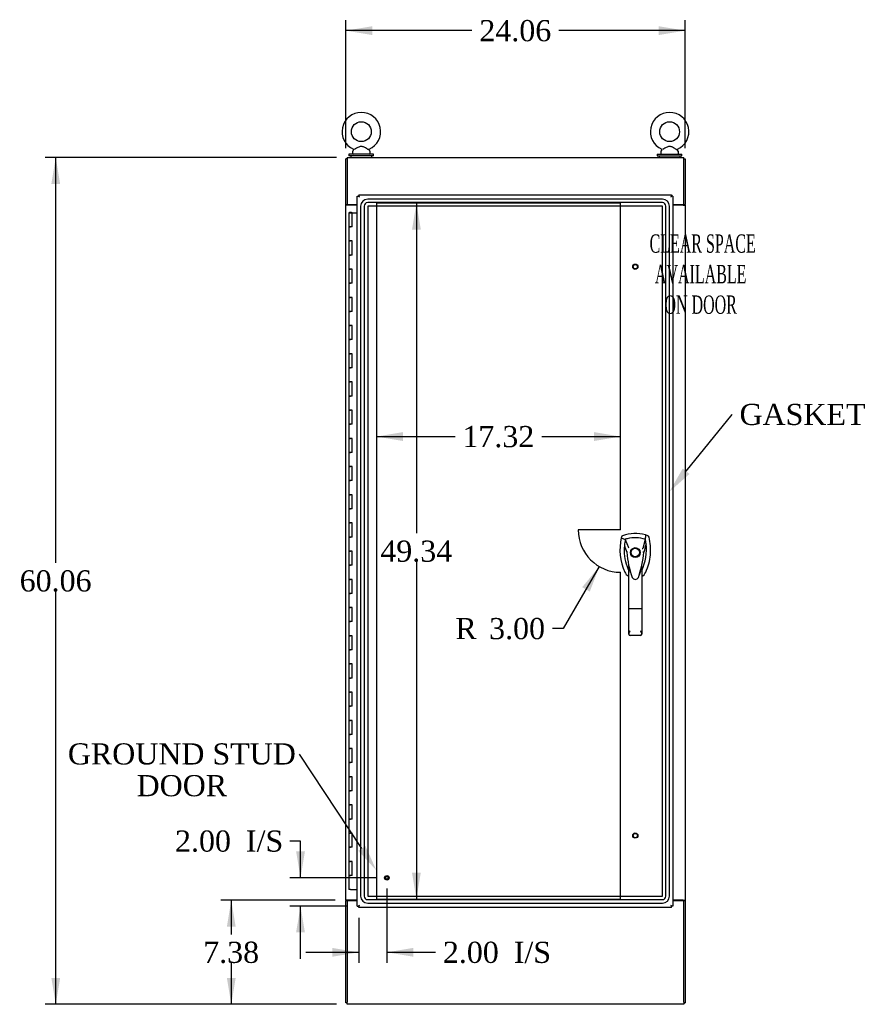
# Model space of a CAD drawing. Header units: inches. Extents: x 1 to 299, y -2 to 199.
# Tile 4 of 12: x 67 to 127, y 68 to 138. Entities that reach past the tile are written whole.
import ezdxf
from ezdxf import colors
from ezdxf.entities.mleader import LeaderData, LeaderLine
from ezdxf.enums import TextEntityAlignment as Align
from ezdxf.lldxf.tags import DXFTag
from ezdxf.math import Vec2, Vec3

# ---------------------------------------------------------------- set-up
doc = ezdxf.new("R2010")
doc.units = ezdxf.units.IN
doc.header["$MEASUREMENT"] = 0
for name, color, linetype in [('COM54746-48', 7, 'Continuous'), ('COM56670-1', 7, 'Continuous'), ('COM70220', 7, 'Continuous'), ('COM71199-1', 7, 'Continuous'), ('COM71209-1', 7, 'Continuous'), ('COM71210-1', 7, 'Continuous'), ('Default', 7, 'Continuous'), ('DV1_Default', 7, 'Continuous'), ('HAN13068', 7, 'Continuous'), ('SCS86414', 7, 'Continuous'), ('STD26122', 7, 'Continuous'), ('STD26258', 7, 'Continuous'), ('WAF25377', 7, 'Continuous'), ('WAM254785', 7, 'Continuous')]:
    doc.layers.add(name, color=color, linetype=linetype)
doc.styles.add('SEACAD_Times_New_Roman', font='times.ttf')
tags = doc.linetypes.add('HIDDEN2', pattern=[0.1875, 0.125, -0.0625]).pattern_tags.tags
tags[6:7] = [DXFTag(74, 4), DXFTag(75, 0), DXFTag(340, '0'), DXFTag(46, 0.0), DXFTag(50, 0.0), DXFTag(44, 0.0), DXFTag(45, 0.0)]
tags[4:5] = [DXFTag(74, 4), DXFTag(75, 0), DXFTag(340, '0'), DXFTag(46, 0.0), DXFTag(50, 0.0), DXFTag(44, 0.0), DXFTag(45, 0.0)]
doc.dimstyles.new('HAMMOND_(STH_-_300x200)', dxfattribs={"dimtxt": 1.5, "dimasz": 1.875, "dimexe": 0.75, "dimexo": 0.75, "dimgap": 0.375, "dimtad": 0, "dimtih": 1, "dimtoh": 1, "dimzin": 0, "dimdsep": 46, "dimtxsty": 'SEACAD_Times_New_Roman', "dimblk1": '_SE_FILLED', "dimblk2": '_SE_FILLED', "dimsah": 1, "dimcen": 0.75, "dimadec": 0, "dimazin": 0, "dimtfac": 0.8, "dimtofl": 0, "dimtmove": 0, "dimatfit": 3, "dimfxl": 1, "dimtolj": 1, "dimtzin": 0, "dimarcsym": 0})

# ---------------------------------------------------------------- blocks, each defined once
blk = doc.blocks.new('SE')
at = {"layer": 'COM54746-48', "color": 7, "linetype": 'Continuous'}
for p, q in [((90.815, 124.203), (91.049, 124.203)), ((90.815, 124.203), (90.815, 123.203)), ((90.87, 124.212), (90.87, 124.238)), ((90.87, 124.238), (90.92, 124.238)), ((90.92, 124.212), (90.87, 124.212)), ((90.882, 124.212), (90.882, 124.203)), ((90.92, 124.238), (90.945, 124.238)), ((90.92, 124.212), (90.945, 124.212)), ((90.945, 124.238), (90.995, 124.238)), ((90.995, 124.212), (90.945, 124.212)), ((90.982, 124.203), (90.982, 124.212)), ((90.995, 124.238), (90.995, 124.212)), ((91.049, 124.203), (91.417, 124.203)), ((91.049, 123.203), (91.049, 124.203)), ((90.815, 123.203), (90.932, 123.203)), ((90.815, 123.203), (90.815, 122.203)), ((90.932, 123.203), (90.815, 123.203)), ((91.049, 123.203), (90.932, 123.203)), ((90.815, 122.203), (90.932, 122.203)), ((90.932, 122.203), (90.815, 122.203)), ((90.815, 122.203), (90.815, 121.203)), ((91.049, 122.203), (90.932, 122.203)), ((91.049, 121.203), (91.049, 122.203)), ((90.815, 121.203), (90.932, 121.203)), ((90.815, 121.203), (90.815, 120.203)), ((90.932, 121.203), (90.815, 121.203)), ((91.049, 121.203), (90.932, 121.203)), ((90.815, 120.203), (90.932, 120.203)), ((90.932, 120.203), (90.815, 120.203)), ((90.815, 120.203), (90.815, 119.203)), ((91.049, 120.203), (90.932, 120.203)), ((91.049, 119.203), (91.049, 120.203)), ((90.815, 119.203), (90.932, 119.203)), ((90.815, 119.203), (90.815, 118.203)), ((90.932, 119.203), (90.815, 119.203)), ((91.049, 119.203), (90.932, 119.203)), ((90.815, 118.203), (90.932, 118.203)), ((90.932, 118.203), (90.815, 118.203)), ((90.815, 118.203), (90.815, 117.203)), ((91.049, 118.203), (90.932, 118.203)), ((91.049, 117.203), (91.049, 118.203)), ((90.815, 117.203), (90.932, 117.203)), ((90.815, 117.203), (90.815, 116.203)), ((90.932, 117.203), (90.815, 117.203)), ((91.049, 117.203), (90.932, 117.203)), ((90.815, 116.203), (90.932, 116.203)), ((90.932, 116.203), (90.815, 116.203)), ((90.815, 116.203), (90.815, 115.203)), ((91.049, 116.203), (90.932, 116.203)), ((91.049, 115.203), (91.049, 116.203)), ((90.815, 115.203), (90.932, 115.203)), ((90.815, 115.203), (90.815, 114.203)), ((90.932, 115.203), (90.815, 115.203)), ((91.049, 115.203), (90.932, 115.203)), ((90.815, 114.203), (90.932, 114.203)), ((90.932, 114.203), (90.815, 114.203)), ((90.815, 114.203), (90.815, 113.203)), ((91.049, 114.203), (90.932, 114.203)), ((91.049, 113.203), (91.049, 114.203)), ((90.815, 113.203), (90.932, 113.203)), ((90.815, 113.203), (90.815, 112.203)), ((90.932, 113.203), (90.815, 113.203)), ((91.049, 113.203), (90.932, 113.203)), ((90.815, 112.203), (90.932, 112.203)), ((90.932, 112.203), (90.815, 112.203)), ((90.815, 112.203), (90.815, 111.203)), ((91.049, 112.203), (90.932, 112.203)), ((91.049, 111.203), (91.049, 112.203)), ((90.815, 111.203), (90.932, 111.203)), ((90.815, 111.203), (90.815, 110.203)), ((90.932, 111.203), (90.815, 111.203)), ((91.049, 111.203), (90.932, 111.203)), ((90.815, 110.203), (90.932, 110.203)), ((90.932, 110.203), (90.815, 110.203)), ((90.815, 110.203), (90.815, 109.203)), ((91.049, 110.203), (90.932, 110.203)), ((91.049, 109.203), (91.049, 110.203)), ((90.815, 109.203), (90.932, 109.203)), ((90.815, 109.203), (90.815, 108.203)), ((90.932, 109.203), (90.815, 109.203)), ((91.049, 109.203), (90.932, 109.203)), ((90.815, 108.203), (90.932, 108.203)), ((90.932, 108.203), (90.815, 108.203)), ((90.815, 108.203), (90.815, 107.203)), ((91.049, 108.203), (90.932, 108.203)), ((91.049, 107.203), (91.049, 108.203)), ((90.815, 107.203), (90.932, 107.203)), ((90.815, 107.203), (90.815, 106.203)), ((90.932, 107.203), (90.815, 107.203)), ((91.049, 107.203), (90.932, 107.203)), ((90.815, 106.203), (90.932, 106.203)), ((90.932, 106.203), (90.815, 106.203)), ((90.815, 106.203), (90.815, 105.203)), ((91.049, 106.203), (90.932, 106.203)), ((91.049, 105.203), (91.049, 106.203)), ((90.815, 105.203), (90.932, 105.203)), ((90.815, 105.203), (90.815, 104.203)), ((90.932, 105.203), (90.815, 105.203)), ((91.049, 105.203), (90.932, 105.203)), ((90.815, 104.203), (90.932, 104.203)), ((90.932, 104.203), (90.815, 104.203)), ((90.815, 104.203), (90.815, 103.203)), ((91.049, 104.203), (90.932, 104.203)), ((91.049, 103.203), (91.049, 104.203)), ((90.815, 103.203), (90.932, 103.203)), ((90.815, 103.203), (90.815, 102.203)), ((90.932, 103.203), (90.815, 103.203)), ((91.049, 103.203), (90.932, 103.203)), ((90.815, 102.203), (90.932, 102.203)), ((90.932, 102.203), (90.815, 102.203)), ((90.815, 102.203), (90.815, 101.203)), ((91.049, 102.203), (90.932, 102.203)), ((91.049, 101.203), (91.049, 102.203)), ((90.815, 101.203), (90.932, 101.203)), ((90.815, 101.203), (90.815, 100.203)), ((90.932, 101.203), (90.815, 101.203)), ((91.049, 101.203), (90.932, 101.203)), ((90.815, 100.203), (90.932, 100.203)), ((90.932, 100.203), (90.815, 100.203)), ((90.815, 100.203), (90.815, 99.203)), ((91.049, 100.203), (90.932, 100.203)), ((91.049, 99.203), (91.049, 100.203)), ((90.815, 99.203), (90.932, 99.203)), ((90.815, 99.203), (90.815, 98.203)), ((90.932, 99.203), (90.815, 99.203)), ((91.049, 99.203), (90.932, 99.203)), ((90.815, 98.203), (90.932, 98.203)), ((90.932, 98.203), (90.815, 98.203)), ((90.815, 98.203), (90.815, 97.203)), ((91.049, 98.203), (90.932, 98.203)), ((91.049, 97.203), (91.049, 98.203)), ((90.815, 97.203), (90.932, 97.203)), ((90.815, 97.203), (90.815, 96.203)), ((90.932, 97.203), (90.815, 97.203)), ((91.049, 97.203), (90.932, 97.203)), ((90.815, 96.203), (90.932, 96.203)), ((90.932, 96.203), (90.815, 96.203)), ((90.815, 96.203), (90.815, 95.203)), ((91.049, 96.203), (90.932, 96.203)), ((91.049, 95.203), (91.049, 96.203)), ((90.815, 95.203), (90.932, 95.203)), ((90.815, 95.203), (90.815, 94.203)), ((90.932, 95.203), (90.815, 95.203)), ((91.049, 95.203), (90.932, 95.203)), ((90.815, 94.203), (90.932, 94.203)), ((90.932, 94.203), (90.815, 94.203)), ((90.815, 94.203), (90.815, 93.203)), ((91.049, 94.203), (90.932, 94.203)), ((91.049, 93.203), (91.049, 94.203)), ((90.815, 93.203), (90.932, 93.203)), ((90.815, 93.203), (90.815, 92.203)), ((90.932, 93.203), (90.815, 93.203)), ((91.049, 93.203), (90.932, 93.203)), ((90.815, 92.203), (90.932, 92.203)), ((90.932, 92.203), (90.815, 92.203)), ((90.815, 92.203), (90.815, 91.203)), ((91.049, 92.203), (90.932, 92.203)), ((91.049, 91.203), (91.049, 92.203)), ((90.815, 91.203), (90.932, 91.203)), ((90.815, 91.203), (90.815, 90.203)), ((90.932, 91.203), (90.815, 91.203)), ((91.049, 91.203), (90.932, 91.203)), ((90.815, 90.203), (90.932, 90.203)), ((90.932, 90.203), (90.815, 90.203)), ((90.815, 90.203), (90.815, 89.203)), ((91.049, 90.203), (90.932, 90.203)), ((91.049, 89.203), (91.049, 90.203)), ((90.815, 89.203), (90.932, 89.203)), ((90.815, 89.203), (90.815, 88.203)), ((90.932, 89.203), (90.815, 89.203)), ((91.049, 89.203), (90.932, 89.203)), ((90.815, 88.203), (90.932, 88.203)), ((90.932, 88.203), (90.815, 88.203)), ((90.815, 88.203), (90.815, 87.203)), ((91.049, 88.203), (90.932, 88.203)), ((91.049, 87.203), (91.049, 88.203)), ((90.815, 87.203), (90.932, 87.203)), ((90.815, 87.203), (90.815, 86.203)), ((90.932, 87.203), (90.815, 87.203)), ((91.049, 87.203), (90.932, 87.203)), ((90.815, 86.203), (90.932, 86.203)), ((90.932, 86.203), (90.815, 86.203)), ((90.815, 86.203), (90.815, 85.203)), ((91.049, 86.203), (90.932, 86.203)), ((91.049, 85.203), (91.049, 86.203)), ((90.815, 85.203), (90.932, 85.203)), ((90.815, 85.203), (90.815, 84.203)), ((90.932, 85.203), (90.815, 85.203)), ((91.049, 85.203), (90.932, 85.203)), ((90.815, 84.203), (90.932, 84.203)), ((90.932, 84.203), (90.815, 84.203)), ((90.815, 84.203), (90.815, 83.203)), ((91.049, 84.203), (90.932, 84.203)), ((91.049, 83.203), (91.049, 84.203)), ((90.815, 83.203), (90.932, 83.203)), ((90.815, 83.203), (90.815, 82.203)), ((90.932, 83.203), (90.815, 83.203)), ((91.049, 83.203), (90.932, 83.203)), ((90.815, 82.203), (90.932, 82.203)), ((90.932, 82.203), (90.815, 82.203)), ((90.815, 82.203), (90.815, 81.203)), ((91.049, 82.203), (90.932, 82.203)), ((91.049, 81.203), (91.049, 82.203)), ((90.815, 81.203), (90.932, 81.203)), ((90.815, 81.203), (90.815, 80.203)), ((90.932, 81.203), (90.815, 81.203)), ((91.049, 81.203), (90.932, 81.203)), ((90.815, 80.203), (90.932, 80.203)), ((90.932, 80.203), (90.815, 80.203)), ((90.815, 80.203), (90.815, 79.203)), ((91.049, 80.203), (90.932, 80.203)), ((91.049, 79.203), (91.049, 80.203)), ((90.815, 79.203), (90.932, 79.203)), ((90.815, 79.203), (90.815, 78.203)), ((90.932, 79.203), (90.815, 79.203)), ((91.049, 79.203), (90.932, 79.203)), ((90.815, 78.203), (90.932, 78.203)), ((90.932, 78.203), (90.815, 78.203)), ((90.815, 78.203), (90.815, 77.203)), ((91.049, 78.203), (90.932, 78.203)), ((91.049, 77.203), (91.049, 78.203)), ((90.815, 77.203), (90.932, 77.203)), ((90.815, 77.203), (90.815, 76.203)), ((90.932, 77.203), (90.815, 77.203)), ((91.049, 77.203), (90.932, 77.203)), ((90.932, 76.203), (90.815, 76.203)), ((90.932, 76.203), (91.417, 76.203))]:
    blk.add_line(p, q, dxfattribs=at)
at = {"layer": 'COM56670-1', "color": 7, "linetype": 'Continuous'}
for p, q in [((90.7, 128.124), (114.57, 128.124)), ((90.7, 128.124), (90.7, 127.981)), ((90.7, 127.981), (90.7, 124.779)), ((114.57, 127.981), (114.57, 128.124)), ((114.57, 124.779), (114.57, 127.981)), ((90.7, 124.779), (91.417, 124.779)), ((113.792, 124.779), (114.57, 124.779))]:
    blk.add_line(p, q, dxfattribs=at)
at = {"layer": 'COM70220', "color": 7, "linetype": 'HIDDEN2'}
for p, q in [((113.057, 125.169), (92.152, 125.169)), ((113.057, 125.168), (92.152, 125.168)), ((91.652, 124.669), (91.652, 75.737)), ((91.653, 124.669), (91.653, 75.737)), ((91.902, 124.669), (91.902, 75.737)), ((92.151, 124.669), (92.151, 75.737)), ((113.057, 124.919), (92.152, 124.919)), ((113.057, 124.67), (92.152, 124.67)), ((92.152, 124.669), (92.152, 75.737)), ((113.057, 124.669), (92.152, 124.669)), ((113.057, 75.737), (113.057, 124.669)), ((113.058, 75.737), (113.058, 124.669)), ((113.307, 75.737), (113.307, 124.669)), ((113.556, 75.737), (113.556, 124.669)), ((113.557, 75.737), (113.557, 124.669)), ((92.152, 75.737), (113.057, 75.737)), ((92.152, 75.736), (113.057, 75.736)), ((92.152, 75.487), (113.057, 75.487)), ((92.152, 75.238), (113.057, 75.238)), ((92.152, 75.237), (113.057, 75.237))]:
    blk.add_line(p, q, dxfattribs=at)
for centre, radius, start, end in [((92.152, 124.669), 0.5, 90, 180), ((92.152, 124.669), 0.499, 90, 180), ((113.057, 124.669), 0.5, 0, 90), ((113.057, 124.669), 0.499, 0, 90), ((92.152, 124.669), 0.25, 90, 180), ((92.152, 124.669), 0.001, 90, 180), ((113.057, 124.669), 0.25, 0, 90), ((113.057, 124.669), 0.001, 0, 90), ((92.152, 75.737), 0.5, 180, 270), ((92.152, 75.737), 0.499, 180, 270), ((92.152, 75.737), 0.25, 180, 270), ((92.152, 75.737), 0.001, 180, 270), ((113.057, 75.737), 0.5, 270, 0), ((113.057, 75.737), 0.001, 270, 0), ((113.057, 75.737), 0.25, 270, 0), ((113.057, 75.737), 0.499, 270, 0)]:
    blk.add_arc(centre, radius, start, end, dxfattribs=at)
at = {"layer": 'COM71199-1', "color": 7, "linetype": 'Continuous'}
for p, q in [((91.417, 75.032), (91.417, 125.374)), ((91.417, 125.374), (91.473, 125.374)), ((91.512, 125.374), (91.473, 125.374)), ((91.512, 125.469), (113.697, 125.469)), ((91.512, 125.469), (91.512, 125.413)), ((91.512, 125.374), (91.512, 125.413)), ((91.557, 125.329), (91.512, 125.374)), ((91.56, 125.326), (91.56, 125.326)), ((91.56, 125.326), (91.56, 125.326)), ((91.56, 125.326), (91.56, 125.326)), ((91.56, 125.326), (91.56, 125.326)), ((91.56, 125.326), (91.56, 125.326)), ((113.649, 125.326), (113.649, 125.326)), ((113.649, 125.326), (113.649, 125.326)), ((113.649, 125.326), (113.649, 125.326)), ((113.649, 125.326), (113.65, 125.326)), ((113.658, 125.334), (113.697, 125.374)), ((113.697, 125.469), (113.697, 125.413)), ((113.697, 125.374), (113.697, 125.413)), ((113.697, 125.374), (113.736, 125.374)), ((113.792, 125.374), (113.736, 125.374)), ((113.792, 125.374), (113.792, 75.032)), ((91.417, 75.032), (91.473, 75.032)), ((91.512, 75.032), (91.473, 75.032)), ((91.552, 75.071), (91.512, 75.032)), ((91.512, 75.032), (91.512, 74.993)), ((91.512, 74.937), (91.512, 74.993)), ((113.697, 74.937), (91.512, 74.937)), ((91.56, 75.08), (91.56, 75.08)), ((91.56, 75.08), (91.56, 75.08)), ((91.56, 75.079), (91.56, 75.08)), ((91.56, 75.08), (91.56, 75.08)), ((113.649, 75.08), (113.649, 75.08)), ((113.649, 75.08), (113.649, 75.08)), ((113.649, 75.08), (113.649, 75.079)), ((113.65, 75.08), (113.649, 75.08)), ((113.649, 75.079), (113.649, 75.079)), ((113.656, 75.073), (113.697, 75.032)), ((113.697, 75.032), (113.697, 74.993)), ((113.697, 75.032), (113.736, 75.032)), ((113.697, 74.937), (113.697, 74.993)), ((113.792, 75.032), (113.736, 75.032))]:
    blk.add_line(p, q, dxfattribs=at)
for centre, start, end in [((92.042, 126.304), 238.56128, 243.76327), ((90.582, 124.844), 26.23673, 31.43872), ((114.627, 124.844), 148.56128, 153.76327), ((113.168, 126.304), 296.23673, 301.43872), ((92.042, 74.102), 116.23673, 121.43872), ((90.582, 75.561), 328.56128, 333.76327), ((114.627, 75.561), 206.23673, 211.43872), ((113.168, 74.102), 58.56128, 63.76327)]:
    blk.add_arc(centre, 1.09, start, end, dxfattribs=at)
at = {"layer": 'COM71209-1', "color": 7, "linetype": 'Continuous'}
for p, q in [((90.7, 75.409), (90.7, 68.207)), ((91.417, 75.409), (90.7, 75.409)), ((114.57, 75.409), (113.792, 75.409)), ((114.57, 68.207), (114.57, 75.409)), ((90.7, 68.064), (90.7, 68.207)), ((114.57, 68.064), (90.7, 68.064)), ((114.57, 68.207), (114.57, 68.064))]:
    blk.add_line(p, q, dxfattribs=at)
at = {"layer": 'COM71210-1', "color": 7, "linetype": 'Continuous'}
for p, q in [((90.7, 128.029), (90.605, 128.029)), ((90.605, 124.779), (90.605, 128.029)), ((114.57, 128.029), (114.665, 128.029)), ((114.665, 128.029), (114.665, 124.779)), ((90.605, 124.749), (90.605, 124.779)), ((90.605, 124.779), (90.7, 124.779)), ((90.605, 75.439), (90.605, 124.749)), ((90.748, 124.749), (90.605, 124.749)), ((90.7, 124.749), (90.7, 124.779)), ((91.417, 124.749), (90.748, 124.749)), ((114.522, 124.749), (113.792, 124.749)), ((114.522, 124.749), (114.665, 124.749)), ((114.57, 124.749), (114.57, 124.779)), ((114.57, 124.779), (114.665, 124.779)), ((114.665, 124.749), (114.665, 124.779)), ((114.665, 124.749), (114.665, 75.439)), ((90.605, 75.439), (90.605, 75.409)), ((90.748, 75.439), (90.605, 75.439)), ((90.7, 75.439), (90.7, 75.409)), ((91.417, 75.439), (90.748, 75.439)), ((114.522, 75.439), (113.792, 75.439)), ((114.522, 75.439), (114.665, 75.439)), ((114.57, 75.439), (114.57, 75.409)), ((114.665, 75.439), (114.665, 75.409)), ((90.7, 75.409), (90.605, 75.409)), ((90.605, 68.159), (90.605, 75.409)), ((114.665, 75.409), (114.57, 75.409)), ((114.665, 75.409), (114.665, 68.159)), ((90.7, 68.159), (90.605, 68.159)), ((114.57, 68.159), (114.665, 68.159))]:
    blk.add_line(p, q, dxfattribs=at)
at = {"layer": 'DV1_Default', "color": 7, "linetype": 'HIDDEN2'}
for p, q in [((110.091, 124.874), (92.772, 124.874)), ((92.772, 124.874), (92.772, 75.532)), ((110.091, 101.703), (110.091, 124.874)), ((110.091, 101.703), (107.091, 101.703)), ((110.091, 75.532), (110.091, 98.703)), ((92.772, 75.532), (110.091, 75.532))]:
    blk.add_line(p, q, dxfattribs=at)
blk.add_arc((110.091, 101.703), 3, 180, 270, dxfattribs=at)
at = {"layer": 'HAN13068', "color": 7, "linetype": 'Continuous'}
for p, q in [((112.034, 101.291), (111.854, 101.351)), ((110.159, 101.205), (110.144, 101.146)), ((110.144, 101.146), (110.428, 101.04)), ((110.428, 101.04), (110.643, 100.469)), ((111.842, 101.04), (111.678, 100.385)), ((110.529, 100.119), (110.53, 100.119)), ((110.643, 100.469), (110.689, 100.434)), ((111.74, 100.123), (111.741, 100.124)), ((110.68, 96.126), (110.68, 99.104)), ((111.59, 99.103), (111.59, 96.126)), ((111.59, 98.819), (111.596, 98.83)), ((110.887, 98.426), (110.891, 98.417)), ((111.355, 98.344), (111.36, 98.355)), ((110.68, 94.318), (110.68, 96.126)), ((111.5, 96.12), (110.77, 96.12)), ((111.59, 96.126), (111.59, 94.318)), ((111.5, 94.228), (110.77, 94.228))]:
    blk.add_line(p, q, dxfattribs=at)
for radius in [0.35, 0.3]:
    blk.add_circle((111.135, 100.103), radius, dxfattribs=at)
for centre, radius, start, end in [((111.135, 98.868), 2.585, 73.85893, 110.34924), ((113.767, 100.293), 3.721, 166.75318, 205.10266), ((113.767, 100.293), 3.421, 174.70184, 200.20775), ((113.767, 100.293), 3.421, 167.3846, 174.70184), ((111.135, 98.868), 2.285, 106.83853, 108.03431), ((111.135, 98.868), 2.285, 104.45028, 106.83853), ((111.135, 98.868), 2.285, 71.96569, 104.45028), ((108.504, 100.293), 3.421, 334.89734, 7.2824), ((108.504, 100.293), 3.421, 10.11379, 12.6154), ((108.504, 100.293), 3.421, 8.519, 10.11379), ((108.504, 100.293), 3.421, 7.2824, 8.519), ((117.377, 100.689), 6.872, 184.75423, 199.9908), ((110.618, 98.772), 1.35, 91.23359, 93.76963), ((104.697, 100.719), 7.068, 340.3478, 355.1696), ((124.499, 73.676), 29.627, 115.64179, 115.75394), ((111.676, 99.334), 0.791, 85.30773, 89.6394), ((113.767, 100.293), 3.421, 200.20775, 205.10266), ((111.076, 99.033), 0.45, 205.10266, 208.42246), ((109.151, 98.498), 1.646, 10.27719, 21.64676), ((111.194, 99.033), 0.45, 331.57754, 334.89734), ((111.194, 99.033), 0.75, 301.84865, 334.89734), ((111.076, 99.033), 0.75, 233.47883, 238.15135), ((111.136, 98.428), 0.234, 202.28022, 338.21669), ((110.77, 94.318), 0.0903, 180.00172, 181.11543), ((110.77, 94.318), 0.09, 181.11716, 270), ((111.5, 94.318), 0.09, 270, 358.88284), ((111.5, 94.318), 0.0903, 358.88457, 359.99828)]:
    blk.add_arc(centre, radius, start, end, dxfattribs=at)
for points in [[(110.236, 101.291), (110.199, 101.277), (110.169, 101.244), (110.159, 101.205)], [(111.854, 101.351), (111.85, 101.247), (111.846, 101.144), (111.842, 101.04)], [(112.112, 101.205), (112.102, 101.244), (112.072, 101.277), (112.034, 101.291)], [(110.36, 100.609), (110.416, 100.446), (110.473, 100.283), (110.529, 100.119)], [(111.897, 100.727), (111.845, 100.526), (111.793, 100.325), (111.741, 100.124)], [(110.397, 98.715), (110.449, 98.602), (110.53, 98.504), (110.63, 98.43)], [(110.8, 98.689), (110.79, 98.723), (110.78, 98.758), (110.77, 98.792)], [(111.5, 98.79), (111.473, 98.693), (111.443, 98.597), (111.411, 98.501)]]:
    blk.add_open_spline(points, degree=3, dxfattribs=at)
for points, knots in [([(111.874, 98.715), (112.054, 99.1), (112.168, 99.516), (112.249, 100.362), (112.216, 100.793), (112.112, 101.205)], [0, 0, 0, 0, 0.5, 0.5, 1, 1, 1, 1]), ([(111.5, 98.79), (111.517, 98.848), (111.532, 98.905), (111.556, 98.991), (111.563, 99.019), (111.575, 99.06), (111.579, 99.073), (111.584, 99.091), (111.586, 99.097), (111.589, 99.105), (111.59, 99.106), (111.59, 99.103)], [0, 0, 0, 0, 0.5, 0.5, 0.75, 0.75, 0.875, 0.875, 0.9375, 0.9375, 1, 1, 1, 1]), ([(110.77, 96.12), (110.764, 96.12), (110.758, 96.12), (110.747, 96.12), (110.741, 96.12), (110.73, 96.121), (110.725, 96.121), (110.715, 96.121), (110.711, 96.121), (110.698, 96.122), (110.691, 96.123), (110.685, 96.124), (110.683, 96.124), (110.681, 96.125), (110.68, 96.125), (110.68, 96.126)], [0, 0, 0, 0, 0.125, 0.125, 0.25, 0.25, 0.375, 0.375, 0.5, 0.5, 0.75, 0.75, 0.875, 0.875, 1, 1, 1, 1]), ([(111.59, 96.126), (111.59, 96.125), (111.59, 96.125), (111.587, 96.124), (111.586, 96.124), (111.579, 96.123), (111.572, 96.122), (111.56, 96.121), (111.555, 96.121), (111.545, 96.121), (111.54, 96.121), (111.529, 96.12), (111.523, 96.12), (111.512, 96.12), (111.506, 96.12), (111.5, 96.12)], [0, 0, 0, 0, 0.125, 0.125, 0.25, 0.25, 0.5, 0.5, 0.625, 0.625, 0.75, 0.75, 0.875, 0.875, 1, 1, 1, 1]), ([(110.68, 94.316), (110.68, 94.332), (110.684, 94.349), (110.693, 94.376), (110.696, 94.386), (110.704, 94.405), (110.708, 94.415), (110.72, 94.446), (110.73, 94.467), (110.744, 94.501), (110.75, 94.512), (110.76, 94.535), (110.765, 94.547), (110.77, 94.559)], [0, 0, 0, 0, 0.25, 0.25, 0.375, 0.375, 0.5, 0.5, 0.75, 0.75, 0.875, 0.875, 1, 1, 1, 1]), ([(111.5, 94.559), (111.505, 94.547), (111.51, 94.535), (111.521, 94.512), (111.526, 94.501), (111.541, 94.467), (111.55, 94.446), (111.563, 94.415), (111.567, 94.405), (111.574, 94.386), (111.577, 94.376), (111.586, 94.349), (111.59, 94.332), (111.59, 94.316)], [0, 0, 0, 0, 0.125, 0.125, 0.25, 0.25, 0.5, 0.5, 0.625, 0.625, 0.75, 0.75, 1, 1, 1, 1])]:
    blk.add_open_spline(points, degree=3, knots=knots, dxfattribs=at)
at = {"layer": 'SCS86414', "color": 7, "linetype": 'Continuous'}
for p, q in [((91.075, 128.543), (91.075, 128.424)), ((91.154, 128.66), (91.089, 128.581)), ((92.311, 128.581), (92.245, 128.661)), ((92.325, 128.424), (92.325, 128.543)), ((112.945, 128.543), (112.945, 128.424)), ((113.024, 128.66), (112.959, 128.581)), ((114.181, 128.581), (114.115, 128.661)), ((114.195, 128.424), (114.195, 128.543))]:
    blk.add_line(p, q, dxfattribs=at)
for centre in [(91.7, 129.953), (113.57, 129.953)]:
    blk.add_circle(centre, 0.704, dxfattribs=at)
for centre, radius, start, end in [((91.7, 129.953), 1.367, 294.02999, 246.00425), ((113.57, 129.953), 1.367, 294.02999, 246.00425), ((91.135, 128.543), 0.06, 140.32138, 180), ((91.13, 128.678), 0.03, 323.3975, 61.95204), ((92.268, 128.679), 0.0274, 114.21808, 178.77758), ((92.265, 128.543), 0.06, 0, 39.67862), ((113.005, 128.543), 0.06, 140.32138, 180), ((113, 128.678), 0.03, 323.3975, 61.95204), ((114.138, 128.679), 0.0274, 114.21808, 178.77758), ((114.135, 128.543), 0.06, 0, 39.67862), ((91.135, 128.424), 0.06, 180, 270), ((92.265, 128.424), 0.06, 270, 0), ((113.005, 128.424), 0.06, 180, 270), ((114.135, 128.424), 0.06, 270, 0)]:
    blk.add_arc(centre, radius, start, end, dxfattribs=at)
for points in [[(92.247, 128.658), (92.247, 128.659), (92.229, 128.668), (92.182, 128.694), (92.162, 128.705), (92.117, 128.73), (92.093, 128.743), (92.015, 128.787), (91.96, 128.818), (91.873, 128.862), (91.844, 128.876), (91.783, 128.899), (91.751, 128.908), (91.686, 128.912), (91.653, 128.908), (91.591, 128.89), (91.561, 128.877), (91.472, 128.836), (91.417, 128.804), (91.31, 128.745), (91.26, 128.717), (91.222, 128.696)], [(114.117, 128.658), (114.117, 128.659), (114.099, 128.668), (114.052, 128.694), (114.032, 128.705), (113.987, 128.73), (113.963, 128.743), (113.885, 128.787), (113.83, 128.818), (113.743, 128.862), (113.714, 128.876), (113.653, 128.899), (113.621, 128.908), (113.556, 128.912), (113.523, 128.908), (113.461, 128.89), (113.431, 128.877), (113.342, 128.836), (113.287, 128.804), (113.18, 128.745), (113.13, 128.717), (113.092, 128.696)]]:
    blk.add_open_spline(points, degree=3, knots=[0.5685641, 0.5685641, 0.5685641, 0.5685641, 0.625, 0.625, 0.65625, 0.65625, 0.6875, 0.6875, 0.75, 0.75, 0.78125, 0.78125, 0.8125, 0.8125, 0.84375, 0.84375, 0.875, 0.875, 0.9375, 0.9375, 1, 1, 1, 1], dxfattribs=at)
at = {"layer": 'STD26122', "color": 7, "linetype": 'HIDDEN2'}
for centre, radius in [((111.135, 120.374), 0.185), ((111.135, 120.374), 0.15), ((111.135, 80.032), 0.185), ((111.135, 80.032), 0.15)]:
    blk.add_circle(centre, radius, dxfattribs=at)
at = {"layer": 'STD26258', "color": 7, "linetype": 'HIDDEN2'}
for radius in [0.156, 0.125, 0.0944]:
    blk.add_circle((93.512, 77.032), radius, dxfattribs=at)
at = {"layer": 'WAF25377', "color": 7, "linetype": 'Continuous'}
for p, q in [((92.575, 128.364), (90.825, 128.364)), ((90.825, 128.364), (90.825, 128.249)), ((92.575, 128.249), (90.825, 128.249)), ((92.575, 128.249), (92.575, 128.364)), ((112.695, 128.364), (114.445, 128.364)), ((112.695, 128.364), (112.695, 128.249)), ((112.695, 128.249), (114.445, 128.249)), ((114.445, 128.249), (114.445, 128.364))]:
    blk.add_line(p, q, dxfattribs=at)
at = {"layer": 'WAM254785', "color": 7, "linetype": 'Continuous'}
for p, q in [((90.95, 128.249), (90.95, 128.124)), ((92.45, 128.124), (92.45, 128.249)), ((112.82, 128.249), (112.82, 128.124)), ((114.32, 128.124), (114.32, 128.249))]:
    blk.add_line(p, q, dxfattribs=at)
at = {"layer": 'DV1_Default', "insert": (115.773, 122.67), "char_height": 1.3, "width": 12.9122, "attachment_point": 2}
blk.add_mtext('{\\fTimes New Roman|b0||i0||c0|p34;\\C7;\\H1.3;\\W0.5776;^I}{\\fTimes New Roman|b0||i0||c0|p34;\\C7;\\H1.3;\\W0.5776;CLEAR SPACE\\P}{\\fTimes New Roman|b0||i0||c0|p34;\\C7;\\H1.3;\\W0.5776;AVAILABLE \\P}{\\fTimes New Roman|b0||i0||c0|p34;\\C7;\\H1.3;\\W0.5776;ON DOOR^I}', dxfattribs=at)
blk = doc.blocks.new('DMBLK5124')
at = {"layer": 'Default', "linetype": 'Continuous'}
for points in [[(69.711, 126.249), (70.336, 126.249), (70.024, 128.124)], [(69.711, 69.939), (70.024, 68.064), (70.336, 69.939)]]:
    blk.add_hatch(color=7, dxfattribs=at).paths.add_polyline_path(points)
at = {"layer": 'Default', "color": 7, "linetype": 'Continuous'}
for p, q in [((89.95, 128.124), (69.274, 128.124)), ((70.024, 99.369), (70.024, 128.124)), ((70.024, 68.064), (70.024, 97.344)), ((89.95, 68.064), (69.274, 68.064))]:
    blk.add_line(p, q, dxfattribs=at)
at = {"layer": 'Default', "color": 7, "linetype": 'Continuous', "style": 'SEACAD_Times_New_Roman'}
blk.add_text('60.06', height=1.5, dxfattribs=at).set_placement((67.465, 98.844), align=Align.TOP_LEFT)
blk = doc.blocks.new('_SE_FILLED')
at = {"color": 0}
blk.add_line((0, 0), (-1, 0), dxfattribs=at)
blk.add_solid([(0, 0), (-1, -0.1665), (-1, 0.1665), (0, 0)], dxfattribs=at)
blk = doc.blocks.new('DMBLK5130')
at = {"layer": 'Default', "linetype": 'Continuous'}
for points in [[(82.161, 73.564), (82.786, 73.564), (82.474, 75.439)], [(82.161, 69.939), (82.474, 68.064), (82.786, 69.939)]]:
    blk.add_hatch(color=7, dxfattribs=at).paths.add_polyline_path(points)
at = {"layer": 'Default', "color": 7, "linetype": 'Continuous'}
for p, q in [((89.855, 75.439), (81.724, 75.439)), ((82.474, 75.439), (82.474, 73.026)), ((82.474, 71.001), (82.474, 68.064)), ((89.95, 68.064), (81.724, 68.064))]:
    blk.add_line(p, q, dxfattribs=at)
at = {"layer": 'Default', "color": 7, "linetype": 'Continuous', "style": 'SEACAD_Times_New_Roman'}
blk.add_text('7.38', height=1.5, dxfattribs=at).set_placement((80.483, 72.501), align=Align.TOP_LEFT)
blk = doc.blocks.new('DMBLK5133')
at = {"layer": 'Default', "linetype": 'Continuous'}
for points in [[(95.921, 122.999), (95.608, 124.874), (95.296, 122.999)], [(95.921, 77.407), (95.296, 77.407), (95.608, 75.532)]]:
    blk.add_hatch(color=7, dxfattribs=at).paths.add_polyline_path(points)
at = {"layer": 'Default', "color": 7, "linetype": 'Continuous'}
for p, q in [((95.608, 124.874), (95.608, 101.478)), ((95.608, 99.453), (95.608, 75.532))]:
    blk.add_line(p, q, dxfattribs=at)
at = {"layer": 'Default', "color": 7, "linetype": 'Continuous', "style": 'SEACAD_Times_New_Roman'}
blk.add_text('49.34', height=1.5, dxfattribs=at).set_placement((93.049, 100.953), align=Align.TOP_LEFT)
blk = doc.blocks.new('DMBLK5134')
at = {"layer": 'Default', "linetype": 'Continuous'}
for points in [[(94.647, 108.017), (94.647, 108.642), (92.772, 108.329)], [(108.216, 108.017), (110.091, 108.329), (108.216, 108.642)]]:
    blk.add_hatch(color=7, dxfattribs=at).paths.add_polyline_path(points)
at = {"layer": 'Default', "color": 7, "linetype": 'Continuous'}
for p, q in [((92.772, 108.329), (98.347, 108.329)), ((104.516, 108.329), (110.091, 108.329))]:
    blk.add_line(p, q, dxfattribs=at)
at = {"layer": 'Default', "color": 7, "linetype": 'Continuous', "style": 'SEACAD_Times_New_Roman'}
blk.add_text('17.32', height=1.5, dxfattribs=at).set_placement((98.872, 109.079), align=Align.TOP_LEFT)
blk = doc.blocks.new('DMBLK5135')
at = {"layer": 'Default', "linetype": 'Continuous'}
blk.add_hatch(color=7, dxfattribs=at).paths.add_polyline_path([(107.909, 97.332), (108.582, 99.11), (107.368, 97.647)])
at = {"layer": 'Default', "color": 7, "linetype": 'Continuous'}
for p, q in [((108.582, 99.11), (106.022, 94.712)), ((106.022, 94.712), (105.272, 94.712))]:
    blk.add_line(p, q, dxfattribs=at)
at = {"layer": 'Default', "color": 7, "linetype": 'Continuous', "style": 'SEACAD_Times_New_Roman'}
for s, p in [('R', (98.373, 95.462)), ('3.00', (100.766, 95.462))]:
    blk.add_text(s, height=1.5, dxfattribs=at).set_placement(p, align=Align.TOP_LEFT)
blk = doc.blocks.new('DMBLK5140')
at = {"layer": 'Default', "linetype": 'Continuous'}
for points in [[(89.637, 71.438), (91.512, 71.75), (89.637, 72.063)], [(95.387, 71.438), (95.387, 72.063), (93.512, 71.75)]]:
    blk.add_hatch(color=7, dxfattribs=at).paths.add_polyline_path(points)
at = {"layer": 'Default', "color": 7, "linetype": 'Continuous'}
for p, q in [((93.512, 76.282), (93.512, 71)), ((91.512, 74.187), (91.512, 71)), ((87.762, 71.75), (91.512, 71.75)), ((93.512, 71.75), (96.212, 71.75)), ((96.212, 71.75), (96.962, 71.75))]:
    blk.add_line(p, q, dxfattribs=at)
at = {"layer": 'Default', "color": 7, "linetype": 'Continuous', "style": 'SEACAD_Times_New_Roman'}
for s, p in [('I/S', (102.518, 72.5)), ('2.00', (97.487, 72.5))]:
    blk.add_text(s, height=1.5, dxfattribs=at).set_placement(p, align=Align.TOP_LEFT)
blk = doc.blocks.new('DMBLK5141')
at = {"layer": 'Default', "linetype": 'Continuous'}
for points in [[(87.074, 78.907), (87.387, 77.032), (87.699, 78.907)], [(87.074, 73.157), (87.699, 73.157), (87.387, 75.032)]]:
    blk.add_hatch(color=7, dxfattribs=at).paths.add_polyline_path(points)
at = {"layer": 'Default', "color": 7, "linetype": 'Continuous'}
for p, q in [((87.387, 79.641), (86.637, 79.641)), ((87.387, 77.032), (87.387, 79.641)), ((92.762, 77.032), (86.637, 77.032)), ((90.667, 75.032), (86.637, 75.032)), ((87.387, 71.282), (87.387, 75.032))]:
    blk.add_line(p, q, dxfattribs=at)
at = {"layer": 'Default', "color": 7, "linetype": 'Continuous', "style": 'SEACAD_Times_New_Roman'}
for s, p in [('2.00', (78.486, 80.391)), ('I/S', (83.517, 80.391))]:
    blk.add_text(s, height=1.5, dxfattribs=at).set_placement(p, align=Align.TOP_LEFT)
blk = doc.blocks.new('DMBLK5142')
at = {"layer": 'Default', "linetype": 'Continuous'}
for points in [[(92.48, 137.431), (90.605, 137.118), (92.48, 136.806)], [(112.79, 137.431), (112.79, 136.806), (114.665, 137.118)]]:
    blk.add_hatch(color=7, dxfattribs=at).paths.add_polyline_path(points)
at = {"layer": 'Default', "color": 7, "linetype": 'Continuous'}
for p, q in [((90.605, 128.779), (90.605, 137.868)), ((114.665, 128.779), (114.665, 137.868)), ((99.551, 137.118), (90.605, 137.118)), ((114.665, 137.118), (105.719, 137.118))]:
    blk.add_line(p, q, dxfattribs=at)
at = {"layer": 'Default', "color": 7, "linetype": 'Continuous', "style": 'SEACAD_Times_New_Roman'}
blk.add_text('24.06', height=1.5, dxfattribs=at).set_placement((100.076, 137.868), align=Align.TOP_LEFT)

msp = doc.modelspace()

# ---------------------------------------------------------------- block references
at = {"layer": 'Default'}
msp.add_blockref('SE', (0, 0), dxfattribs=at)

# ---------------------------------------------------------------- dimensions: what is measured, and where the dimension line sits
at = {"layer": 'Default', "color": 7, "linetype": 'Continuous'}
for base, p1, p2, picture, middle in [((90.605, 137.118), (114.665, 128.029), (90.605, 128.029), 'DMBLK5142', (102.635, 137.118)), ((110.091, 108.329), (92.772, 124.874), (110.091, 101.703), 'DMBLK5134', (101.431, 108.329))]:
    dim = msp.add_linear_dim(base=base, p1=p1, p2=p2, text='\\A1;<>', dimstyle='HAMMOND_(STH_-_300x200)', dxfattribs=at)
    dim.commit()
    dim.dimension.update_dxf_attribs({"geometry": picture, "text_midpoint": middle, "dimtype": 160})
for base, p1, p2, angle, picture, middle, dimtype in [((70.024, 68.064), (90.7, 68.064), (90.7, 128.124), 90, 'DMBLK5124', (70.024, 98.094), 161), ((95.608, 124.874), (92.772, 124.874), (92.772, 75.532), 270, 'DMBLK5133', (95.608, 100.203), 161), ((82.473506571, 68.063711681), (90.605126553, 75.438711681), (90.700126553, 68.063711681), 90, 'DMBLK5130', (82.473506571, 71.751211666), 160)]:
    dim = msp.add_linear_dim(base=base, p1=p1, p2=p2, angle=angle, text='\\A1;<>', dimstyle='HAMMOND_(STH_-_300x200)', dxfattribs=at)
    dim.commit()
    dim.dimension.update_dxf_attribs({"geometry": picture, "text_midpoint": middle, "dimtype": dimtype})
dim = msp.add_radius_dim(center=(110.091, 101.703), mpoint=(108.582, 99.11), text='\\A1;<>', dimstyle='HAMMOND_(STH_-_300x200)', dxfattribs=at)
dim.commit()
dim.dimension.update_dxf_attribs({"geometry": 'DMBLK5135', "text_midpoint": (105.272, 94.712), "dimtype": 164})
dim = msp.add_linear_dim(base=(87.387, 77.032), p1=(91.417, 75.032), p2=(93.512, 77.032), angle=90, text='\\A1;<> I/S', dimstyle='HAMMOND_(STH_-_300x200)', override={"dimtmove": 1}, dxfattribs=at)
dim.commit()
dim.dimension.update_dxf_attribs({"geometry": 'DMBLK5141', "text_midpoint": (86.637, 79.641), "dimtype": 160})
dim = msp.add_linear_dim(base=(93.512, 71.75), p1=(91.512, 74.993), p2=(93.512, 77.032), text='\\A1;<> I/S', dimstyle='HAMMOND_(STH_-_300x200)', override={"dimtmove": 1}, dxfattribs=at)
dim.commit()
dim.dimension.update_dxf_attribs({"geometry": 'DMBLK5140', "text_midpoint": (96.962, 71.75), "dimtype": 160})

# ---------------------------------------------------------------- leaders
ml = msp.add_multileader_mtext('Standard', dxfattribs=at)
ml.set_content('{\\pxsm0.9;\\fTimes New Roman|b0||i0||c0|p34;\\W1.;GASKET\\P}', color=7)
ml.set_leader_properties()
ml.build(insert=Vec2(0, 0))
ml.multileader.update_dxf_attribs({"dogleg_length": 0, "arrow_head_size": 1.875})
ctx = ml.context
ctx.base_point, ctx.char_height, ctx.arrow_head_size, ctx.landing_gap_size = Vec3(118.439, 109.224), 1.5, 1.875, 0.525
notes = []
notes.append((ctx, [(0, (1, 1, 0), (118.004, 109.884), (1, 0), 0, [(0, [(113.556, 104.417)], 0, [])])]))
ctx.mtext.insert = Vec3(118.529, 110.65)
ml = msp.add_multileader_mtext('Standard', dxfattribs=at)
ml.set_content('{\\pxsm0.9;\\fTimes New Roman|b0||i0||c0|p34;\\W1.;GROUND STUD\\PDOOR\\P}', color=7)
ml.set_leader_properties()
ml.build(insert=Vec2(0, 0))
ml.multileader.update_dxf_attribs({"dogleg_length": 0, "arrow_head_size": 1.875})
ctx = ml.context
ctx.base_point, ctx.char_height, ctx.arrow_head_size, ctx.landing_gap_size = Vec3(71.048, 85.145), 1.5, 1.875, 0.525
ctx.text_align_type = 1
notes.append((ctx, [(0, (1, 1, 0), (87.323, 85.805), (-1, 0), 0, [(0, [(92.772, 77.555)], 0, [])])]))
ctx.mtext.insert, ctx.mtext.alignment = Vec3(78.968, 86.572), 2
for ctx, leaders in notes:
    for number, flags, end, landing, length, lines in leaders:
        leader = LeaderData()
        leader.index, (leader.has_last_leader_line, leader.has_dogleg_vector, leader.attachment_direction) = number, flags
        leader.last_leader_point, leader.dogleg_vector, leader.dogleg_length = Vec3(end), Vec3(landing), length
        for number, points, colour, breaks in lines:
            line = LeaderLine()
            line.index, line.vertices, line.color, line.breaks = number, Vec3.list(points), colors.encode_raw_color(colour), breaks
            leader.lines.append(line)
        ctx.leaders.append(leader)

doc.saveas('drawing.dxf')
